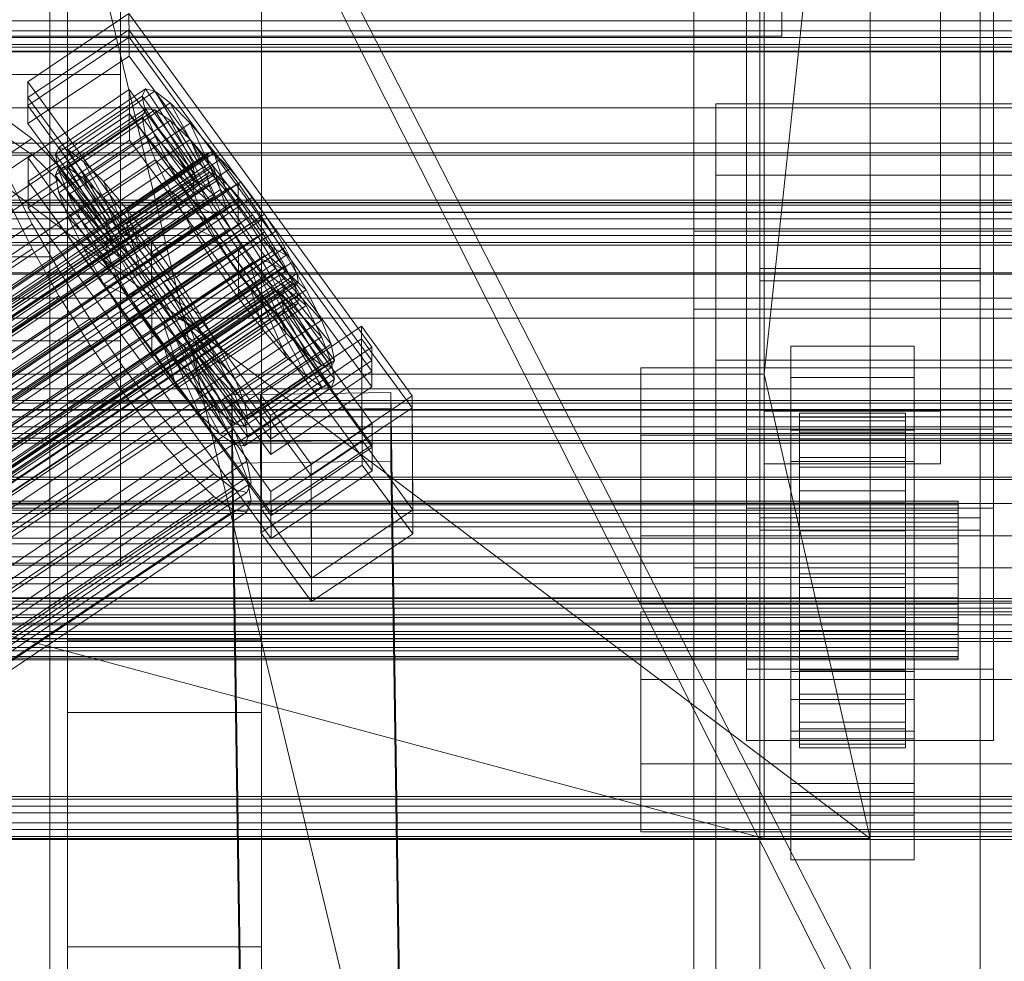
# Model space of a CAD drawing. Header units: millimetres. Extents: x -4738 to 65662, y -68080 to 6847.
# Tile 250 of 256: x 334 to 445, y -34485 to -34378. Entities that reach past the tile are written whole.
import ezdxf

# ---------------------------------------------------------------- set-up
doc = ezdxf.new("R2010")
doc.units = ezdxf.units.MM
for name, color, linetype, lineweight in [('COTAS_O', 1, 'Continuous', 0), ('COTAS_P', 1, 'Continuous', 0), ('frontal_briquetadora', 7, 'Continuous', 0), ('frontal_C01', 7, 'Continuous', 0), ('frontal_C02', 7, 'Continuous', 0), ('frontal_C03', 7, 'Continuous', 0), ('frontal_mezcladora', 7, 'Continuous', 0), ('frontal_secador', 7, 'Continuous', 0), ('frontal_tolva', 7, 'Continuous', 0), ('frontal_tolva-C01', 7, 'Continuous', 0)]:
    doc.layers.add(name, color=color, linetype=linetype, lineweight=lineweight)
doc.dimstyles.new('R19_100', dxfattribs={"dimtxt": 250, "dimasz": 150, "dimexe": 150, "dimexo": 80, "dimgap": 100, "dimtad": 1, "dimtih": 1, "dimtoh": 1, "dimdsep": 46, "dimcen": 0.09, "dimadec": 0, "dimazin": 0, "dimtfac": 1, "dimtdec": 4, "dimtofl": 0, "dimtmove": 0, "dimatfit": 3, "dimfxl": 1, "dimtolj": 1, "dimtzin": 0, "dimarcsym": 0})

# ---------------------------------------------------------------- blocks, each defined once
blk = doc.blocks.new('DIM_R31_48')
at = {"layer": 'COTAS_O'}
for p, q in [((-1725, -33700), (-1575, -33655)), ((1725, -33700), (1575, -33655)), ((-1725, -34400), (-1725, -33700)), ((-1725, -33700), (1725, -33700)), ((-1725, -33700), (-1575, -33745)), ((1725, -33700), (1575, -33745)), ((1725, -34400), (1725, -33700))]:
    blk.add_line(p, q, dxfattribs=at)
blk.add_text('3450 O', height=250, dxfattribs=at).set_placement((0, -33600))
blk = doc.blocks.new('DIM_R31_49')
at = {"layer": 'COTAS_P'}
for p, q in [((-150, -32300), (550, -32300)), ((550, -32300), (505, -32450)), ((550, -34900), (550, -32300)), ((550, -32300), (595, -32450)), ((550, -34900), (505, -34750)), ((550, -34900), (595, -34750)), ((-150, -34900), (550, -34900))]:
    blk.add_line(p, q, dxfattribs=at)
blk.add_text('2600 P', height=250, rotation=90, dxfattribs=at).set_placement((450, -33600))
blk = doc.blocks.new('DIM_R31_52')
at = {"layer": 'COTAS_O'}
for p, q in [((-650, -34200), (-500, -34155)), ((650, -34200), (500, -34155)), ((-650, -34900), (-650, -34200)), ((-650, -34200), (650, -34200)), ((-650, -34200), (-500, -34245)), ((650, -34200), (500, -34245)), ((650, -34900), (650, -34200))]:
    blk.add_line(p, q, dxfattribs=at)
blk.add_text('1300 O', height=250, dxfattribs=at).set_placement((0, -34100))
blk = doc.blocks.new('DIM_R31_57')
at = {"layer": 'COTAS_P'}
for p, q in [((-305, -34680), (395, -34680)), ((395, -34680), (350, -34830)), ((395, -36000), (395, -34680)), ((395, -34680), (440, -34830)), ((395, -36000), (350, -35850)), ((395, -36000), (440, -35850)), ((-305, -36000), (395, -36000))]:
    blk.add_line(p, q, dxfattribs=at)
blk.add_text('1320 P', height=250, rotation=90, dxfattribs=at).set_placement((295, -35340))

msp = doc.modelspace()

# ---------------------------------------------------------------- linework, layer by layer
at = {"layer": 'frontal_briquetadora'}
for p, q in [((210, -33820), (416.55, -34680)), ((430, -34680), (430, -33820)), ((210, -34060), (430, -34490)), ((210, -34060), (430, -34496)), ((430, -34060), (430, -34490)), ((430, -34060), (430, -34496)), ((430, -34680), (430, -34260)), ((430, -34496), (430, -34260)), ((430, -34471), (210, -34305)), ((430, -34305), (418, -34418.333)), ((430, -34471), (430, -34305)), ((430, -34680), (430, -34305)), ((430, -34305), (430, -34496)), ((430, -34365.89), (430, -34381.1)), ((430, -34381.1), (430, -34394.762)), ((430, -34394.762), (430, -34406.677)), ((210, -34407), (452, -34407)), ((430, -34406.677), (430, -34416.673)), ((430, -34416.673), (430, -34424.603)), ((222, -34418.333), (418, -34418.333)), ((418, -34471), (222, -34418.333)), ((418, -34418.333), (418, -34471)), ((430, -34471), (418, -34418.333)), ((430, -34424.603), (430, -34430.351)), ((430, -34430.351), (430, -34433.833)), ((430, -34433.833), (430, -34435)), ((210, -34471), (430, -34471)), ((430, -34471), (222, -34471)), ((418, -34471), (222, -34471)), ((418, -34471), (430, -34471)), ((430, -34471), (430, -34680)), ((430, -34471), (430, -34496))]:
    msp.add_line(p, q, dxfattribs=at)
at = {"layer": 'frontal_C01'}
for p, q in [((417.5, -34657.873), (417.5, -34055.074)), ((442.5, -34055.074), (442.5, -34657.873)), ((417.5, -34684.054), (417.5, -34081.254)), ((442.5, -34684.054), (442.5, -34081.254)), ((410, -34410.962), (410, -34087.423)), ((410, -34646.889), (410, -34323.351)), ((416, -34451.787), (416, -34360.426)), ((444, -34360.426), (444, -34451.787)), ((416, -34368.515), (416, -34459.876)), ((444, -34459.876), (444, -34368.515)), ((410, -34695.038), (410, -34371.499)), ((410, -34372.443), (410, -34410.962)), ((410, -34695.982), (410, -34372.443)), ((334.501, -34385.173), (345.969, -34377.436)), ((345.969, -34377.436), (345.981, -34380.133)), ((345.969, -34377.436), (373.501, -34415.291)), ((345.981, -34380.133), (334.513, -34387.869)), ((373.513, -34417.987), (345.981, -34380.133)), ((-450, -34381.706), (450, -34381.706)), ((334.513, -34387.869), (334.501, -34385.173)), ((362.033, -34423.027), (334.501, -34385.173)), ((334.539, -34393.8), (346.008, -34386.064)), ((338.005, -34392.621), (347.835, -34385.99)), ((339.088, -34392.883), (348.918, -34386.252)), ((346.008, -34386.064), (346.02, -34388.76)), ((346.008, -34386.064), (373.539, -34423.918)), ((347.835, -34385.99), (347.47, -34386.805)), ((348.918, -34386.252), (347.835, -34385.99)), ((347.835, -34385.99), (353.378, -34394.306)), ((350.645, -34387.572), (348.918, -34386.252)), ((348.918, -34386.252), (353.892, -34394.429)), ((337.64, -34393.437), (347.47, -34386.805)), ((347.47, -34386.805), (353.205, -34394.692)), ((347.47, -34386.805), (347.847, -34388.642)), ((334.513, -34387.869), (362.045, -34425.723)), ((340.816, -34394.203), (350.645, -34387.572)), ((352.899, -34389.861), (350.645, -34387.572)), ((350.645, -34387.572), (354.71, -34395.055)), ((412.5, -34395.747), (412.5, -34387.659)), ((412.5, -34387.659), (447.5, -34387.659)), ((412.5, -34666.919), (412.5, -34387.659)), ((346.02, -34388.76), (334.551, -34396.497)), ((338.017, -34395.273), (347.847, -34388.642)), ((373.551, -34426.615), (346.02, -34388.76)), ((347.847, -34388.642), (353.384, -34395.562)), ((347.847, -34388.642), (348.941, -34391.374)), ((334.938, -34391.624), (332.629, -34389.859)), ((343.069, -34396.492), (352.899, -34389.861)), ((355.525, -34392.963), (352.899, -34389.861)), ((352.899, -34389.861), (355.777, -34396.139)), ((150.629, -34515.959), (334.938, -34391.624)), ((337.95, -34394.685), (334.938, -34391.624)), ((339.111, -34398.005), (348.941, -34391.374)), ((348.941, -34391.374), (353.902, -34396.856)), ((348.941, -34391.374), (350.678, -34394.816)), ((337.64, -34393.437), (338.005, -34392.621)), ((343.549, -34400.937), (338.005, -34392.621)), ((338.005, -34392.621), (339.088, -34392.883)), ((344.062, -34401.061), (339.088, -34392.883)), ((339.088, -34392.883), (340.816, -34394.203)), ((345.695, -34399.594), (355.525, -34392.963)), ((358.345, -34396.667), (355.525, -34392.963)), ((355.525, -34392.963), (357.021, -34397.609)), ((141.045, -34537.815), (354.844, -34393.587)), ((141.218, -34537.429), (355.017, -34393.2)), ((141.731, -34537.552), (355.53, -34393.324)), ((142.549, -34538.178), (356.348, -34393.95)), ((334.551, -34396.497), (334.539, -34393.8)), ((362.071, -34431.655), (334.539, -34393.8)), ((343.376, -34401.323), (337.64, -34393.437)), ((338.017, -34395.273), (337.64, -34393.437)), ((355.017, -34393.2), (354.844, -34393.587)), ((354.844, -34393.587), (355.022, -34394.456)), ((355.53, -34393.324), (355.017, -34393.2)), ((356.348, -34393.95), (355.53, -34393.324)), ((357.415, -34395.034), (356.348, -34393.95)), ((141.224, -34538.685), (355.022, -34394.456)), ((143.617, -34539.262), (357.415, -34395.034)), ((153.641, -34519.019), (337.95, -34394.685)), ((341.461, -34398.832), (337.95, -34394.685)), ((344.88, -34401.686), (340.816, -34394.203)), ((340.816, -34394.203), (343.069, -34396.492)), ((340.848, -34401.448), (350.678, -34394.816)), ((353.205, -34394.692), (343.376, -34401.323)), ((353.378, -34394.306), (343.549, -34400.937)), ((353.892, -34394.429), (344.062, -34401.061)), ((354.71, -34395.055), (344.88, -34401.686)), ((350.678, -34394.816), (354.725, -34398.486)), ((350.678, -34394.816), (352.938, -34398.734)), ((353.205, -34394.692), (353.378, -34394.306)), ((353.384, -34395.562), (353.205, -34394.692)), ((353.378, -34394.306), (353.892, -34394.429)), ((353.892, -34394.429), (354.71, -34395.055)), ((354.71, -34395.055), (355.777, -34396.139)), ((355.022, -34394.456), (355.541, -34395.751)), ((358.659, -34396.503), (357.415, -34395.034)), ((141.742, -34539.979), (355.541, -34395.751)), ((343.554, -34402.193), (338.017, -34395.273)), ((339.111, -34398.005), (338.017, -34395.273)), ((353.384, -34395.562), (343.554, -34402.193)), ((355.777, -34396.139), (345.947, -34402.77)), ((353.902, -34396.856), (353.384, -34395.562)), ((355.541, -34395.751), (356.363, -34397.381)), ((355.777, -34396.139), (357.021, -34397.609)), ((447.5, -34395.747), (412.5, -34395.747)), ((412.5, -34675.008), (412.5, -34395.747)), ((142.565, -34541.61), (356.363, -34397.381)), ((144.861, -34540.732), (358.659, -34396.503)), ((332.659, -34396.708), (334.981, -34401.309)), ((334.551, -34396.497), (362.083, -34434.351)), ((345.947, -34402.77), (343.069, -34396.492)), ((343.069, -34396.492), (345.695, -34399.594)), ((353.902, -34396.856), (344.073, -34403.487)), ((358.345, -34396.667), (348.515, -34403.298)), ((354.725, -34398.486), (353.902, -34396.856)), ((356.363, -34397.381), (357.434, -34399.237)), ((358.357, -34399.363), (358.345, -34396.667)), ((361.166, -34400.719), (358.345, -34396.667)), ((359.995, -34398.258), (358.659, -34396.503)), ((359.995, -34398.258), (146.196, -34542.486)), ((344.073, -34403.487), (339.111, -34398.005)), ((340.848, -34401.448), (339.111, -34398.005)), ((354.725, -34398.486), (344.895, -34405.118)), ((357.021, -34397.609), (347.191, -34404.24)), ((355.796, -34400.342), (354.725, -34398.486)), ((357.021, -34397.609), (358.357, -34399.363)), ((361.332, -34400.177), (359.995, -34398.258)), ((143.635, -34543.465), (357.434, -34399.237)), ((157.152, -34523.166), (341.461, -34398.832)), ((345.231, -34403.783), (341.461, -34398.832)), ((343.108, -34405.365), (352.938, -34398.734)), ((347.191, -34404.24), (345.695, -34399.594)), ((345.695, -34399.594), (348.515, -34403.298)), ((348.527, -34405.994), (358.357, -34399.363)), ((352.938, -34398.734), (355.796, -34400.342)), ((352.938, -34398.734), (355.569, -34402.859)), ((357.434, -34399.237), (358.68, -34401.191)), ((358.357, -34399.363), (359.693, -34401.283)), ((147.533, -34544.406), (361.332, -34400.177)), ((355.796, -34400.342), (345.966, -34406.973)), ((351.336, -34407.351), (361.166, -34400.719)), ((357.042, -34402.296), (355.796, -34400.342)), ((361.166, -34400.719), (359.693, -34401.283)), ((363.797, -34404.845), (361.166, -34400.719)), ((362.578, -34402.132), (361.332, -34400.177)), ((144.881, -34545.419), (358.68, -34401.191)), ((150.672, -34525.644), (334.981, -34401.309)), ((334.981, -34401.309), (338.003, -34406.546)), ((344.895, -34405.118), (340.848, -34401.448)), ((343.108, -34405.365), (340.848, -34401.448)), ((343.549, -34400.937), (343.376, -34401.323)), ((343.376, -34401.323), (343.554, -34402.193)), ((344.062, -34401.061), (343.549, -34400.937)), ((344.88, -34401.686), (344.062, -34401.061)), ((345.947, -34402.77), (344.88, -34401.686)), ((359.693, -34401.283), (349.863, -34407.914)), ((358.68, -34401.191), (360.017, -34403.111)), ((359.693, -34401.283), (360.939, -34403.237)), ((148.779, -34546.36), (362.578, -34402.132)), ((343.554, -34402.193), (344.073, -34403.487)), ((345.739, -34409.491), (355.569, -34402.859)), ((347.191, -34404.24), (345.947, -34402.77)), ((357.042, -34402.296), (347.212, -34408.927)), ((355.569, -34402.859), (357.042, -34402.296)), ((355.569, -34402.859), (358.39, -34406.912)), ((358.378, -34404.216), (357.042, -34402.296)), ((363.648, -34403.987), (362.578, -34402.132)), ((146.218, -34547.339), (360.017, -34403.111)), ((149.85, -34548.216), (363.648, -34403.987)), ((345.231, -34403.783), (160.922, -34528.118)), ((344.073, -34403.487), (344.895, -34405.118)), ((349.002, -34409.201), (345.231, -34403.783)), ((348.515, -34403.298), (348.527, -34405.994)), ((348.515, -34403.298), (351.336, -34407.351)), ((360.939, -34403.237), (351.109, -34409.868)), ((360.017, -34403.111), (361.352, -34404.865)), ((363.797, -34404.845), (360.939, -34403.237)), ((360.939, -34403.237), (362.01, -34405.092)), ((364.471, -34405.618), (363.648, -34403.987)), ((147.554, -34549.093), (361.352, -34404.865)), ((344.895, -34405.118), (345.966, -34406.973)), ((348.527, -34405.994), (347.191, -34404.24)), ((358.378, -34404.216), (348.548, -34410.847)), ((362.01, -34405.092), (352.18, -34411.724)), ((353.967, -34411.476), (363.797, -34404.845)), ((358.39, -34406.912), (358.378, -34404.216)), ((359.714, -34405.97), (358.378, -34404.216)), ((361.352, -34404.865), (362.596, -34406.335)), ((366.057, -34408.762), (362.01, -34405.092)), ((362.01, -34405.092), (362.833, -34406.723)), ((366.057, -34408.762), (363.797, -34404.845)), ((148.798, -34550.563), (362.596, -34406.335)), ((150.672, -34549.846), (364.471, -34405.618)), ((345.966, -34406.973), (343.108, -34405.365)), ((345.739, -34409.491), (343.108, -34405.365)), ((349.863, -34407.914), (348.527, -34405.994)), ((359.714, -34405.97), (349.884, -34412.602)), ((361.21, -34410.616), (359.714, -34405.97)), ((360.958, -34407.44), (359.714, -34405.97)), ((362.596, -34406.335), (363.664, -34407.419)), ((364.989, -34406.912), (364.471, -34405.618)), ((149.865, -34551.647), (363.664, -34407.419)), ((151.191, -34551.14), (364.989, -34406.912)), ((153.694, -34530.881), (338.003, -34406.546)), ((338.003, -34406.546), (341.52, -34412.061)), ((345.966, -34406.973), (347.212, -34408.927)), ((348.56, -34413.543), (358.39, -34406.912)), ((349.863, -34407.914), (351.336, -34407.351)), ((360.958, -34407.44), (351.128, -34414.071)), ((351.336, -34407.351), (353.967, -34411.476)), ((362.833, -34406.723), (353.003, -34413.354)), ((358.39, -34406.912), (361.21, -34410.616)), ((363.836, -34413.718), (360.958, -34407.44)), ((362.025, -34408.524), (360.958, -34407.44)), ((367.794, -34412.205), (362.833, -34406.723)), ((362.833, -34406.723), (363.351, -34408.017)), ((363.664, -34407.419), (364.482, -34408.044)), ((365.168, -34407.782), (364.989, -34406.912)), ((150.683, -34552.273), (364.482, -34408.044)), ((151.196, -34552.396), (364.995, -34408.168)), ((151.369, -34552.01), (365.168, -34407.782)), ((351.109, -34409.868), (349.863, -34407.914)), ((362.025, -34408.524), (352.196, -34415.155)), ((363.351, -34408.017), (353.521, -34414.648)), ((366.09, -34416.007), (362.025, -34408.524)), ((362.843, -34409.149), (362.025, -34408.524)), ((368.888, -34414.937), (363.351, -34408.017)), ((363.351, -34408.017), (363.53, -34408.887)), ((364.482, -34408.044), (364.995, -34408.168)), ((364.995, -34408.168), (365.168, -34407.782)), ((164.693, -34533.535), (349.002, -34409.201)), ((347.212, -34408.927), (345.739, -34409.491)), ((348.56, -34413.543), (345.739, -34409.491)), ((347.212, -34408.927), (348.548, -34410.847)), ((352.519, -34414.716), (349.002, -34409.201)), ((362.843, -34409.149), (353.014, -34415.781)), ((363.357, -34409.273), (353.527, -34415.905)), ((363.53, -34408.887), (353.7, -34415.518)), ((356.228, -34415.394), (366.057, -34408.762)), ((367.817, -34417.327), (362.843, -34409.149)), ((363.357, -34409.273), (362.843, -34409.149)), ((363.53, -34408.887), (363.357, -34409.273)), ((368.9, -34417.589), (363.357, -34409.273)), ((369.265, -34416.773), (363.53, -34408.887)), ((367.794, -34412.205), (366.057, -34408.762)), ((348.548, -34410.847), (348.56, -34413.543)), ((348.548, -34410.847), (349.884, -34412.602)), ((352.18, -34411.724), (351.109, -34409.868)), ((351.109, -34409.868), (353.967, -34411.476)), ((351.38, -34417.247), (361.21, -34410.616)), ((361.21, -34410.616), (363.836, -34413.718)), ((353.003, -34413.354), (352.18, -34411.724)), ((352.18, -34411.724), (356.228, -34415.394)), ((353.967, -34411.476), (356.228, -34415.394)), ((410, -34410.962), (450, -34410.962)), ((410, -34734.501), (410, -34410.962)), ((157.211, -34536.396), (341.52, -34412.061)), ((341.52, -34412.061), (345.291, -34417.479)), ((349.884, -34412.602), (351.38, -34417.247)), ((349.884, -34412.602), (351.128, -34414.071)), ((357.964, -34418.836), (367.794, -34412.205)), ((360.882, -34420.641), (372.35, -34412.905)), ((368.888, -34414.937), (367.794, -34412.205)), ((372.35, -34412.905), (372.408, -34425.846)), ((372.35, -34412.905), (378.086, -34420.791)), ((351.38, -34417.247), (348.56, -34413.543)), ((351.128, -34414.071), (354.006, -34420.349)), ((351.128, -34414.071), (352.196, -34415.155)), ((353.521, -34414.648), (353.003, -34413.354)), ((353.003, -34413.354), (357.964, -34418.836)), ((354.006, -34420.349), (363.836, -34413.718)), ((363.836, -34413.718), (366.09, -34416.007)), ((168.21, -34539.051), (352.519, -34414.716)), ((352.196, -34415.155), (356.26, -34422.638)), ((352.196, -34415.155), (353.014, -34415.781)), ((355.541, -34419.953), (352.519, -34414.716)), ((353.7, -34415.518), (353.521, -34414.648)), ((353.521, -34414.648), (359.058, -34421.568)), ((359.058, -34421.568), (368.888, -34414.937)), ((373.501, -34415.291), (362.033, -34423.027)), ((369.265, -34416.773), (368.888, -34414.937)), ((373.513, -34417.987), (373.501, -34415.291)), ((353.014, -34415.781), (357.987, -34423.959)), ((353.014, -34415.781), (353.527, -34415.905)), ((353.527, -34415.905), (353.7, -34415.518)), ((353.527, -34415.905), (359.07, -34424.22)), ((353.7, -34415.518), (359.436, -34423.405)), ((356.228, -34415.394), (357.964, -34418.836)), ((356.26, -34422.638), (366.09, -34416.007)), ((366.09, -34416.007), (367.817, -34417.327)), ((160.982, -34541.814), (345.291, -34417.479)), ((345.291, -34417.479), (349.061, -34422.43)), ((354.006, -34420.349), (351.38, -34417.247)), ((357.987, -34423.959), (367.817, -34417.327)), ((359.436, -34423.405), (369.265, -34416.773)), ((367.817, -34417.327), (368.9, -34417.589)), ((368.9, -34417.589), (369.265, -34416.773)), ((359.07, -34424.22), (368.9, -34417.589)), ((362.045, -34425.723), (373.513, -34417.987)), ((357.964, -34418.836), (359.058, -34421.568)), ((171.232, -34544.288), (355.541, -34419.953)), ((356.26, -34422.638), (354.006, -34420.349)), ((357.863, -34424.555), (355.541, -34419.953)), ((357.646, -34420.67), (375.644, -34420.425)), ((357.646, -34426.063), (357.646, -34420.67)), ((360.514, -34615.781), (357.646, -34420.67)), ((360.939, -34433.583), (360.882, -34420.641)), ((366.618, -34428.527), (360.882, -34420.641)), ((378.086, -34420.791), (366.618, -34428.527)), ((375.644, -34420.425), (375.644, -34425.817)), ((375.644, -34420.425), (378.512, -34615.535)), ((378.143, -34433.733), (378.086, -34420.791)), ((359.058, -34421.568), (359.436, -34423.405)), ((164.752, -34546.765), (349.061, -34422.43)), ((349.061, -34422.43), (352.572, -34426.577)), ((357.987, -34423.959), (356.26, -34422.638)), ((362.033, -34423.027), (362.045, -34425.723)), ((359.07, -34424.22), (357.987, -34423.959)), ((359.436, -34423.405), (359.07, -34424.22)), ((373.539, -34423.918), (362.071, -34431.655)), ((373.551, -34426.615), (373.539, -34423.918)), ((173.554, -34548.889), (357.863, -34424.555)), ((359.326, -34428.207), (357.863, -34424.555)), ((375.644, -34425.817), (357.646, -34426.063)), ((360.514, -34621.173), (357.646, -34426.063)), ((372.408, -34425.846), (360.939, -34433.583)), ((378.143, -34433.733), (372.408, -34425.846)), ((378.512, -34620.928), (375.644, -34425.817)), ((168.263, -34550.912), (352.572, -34426.577)), ((352.572, -34426.577), (355.584, -34429.638)), ((362.083, -34434.351), (373.551, -34426.615)), ((175.016, -34552.542), (359.326, -34428.207)), ((359.83, -34430.662), (359.326, -34428.207)), ((366.618, -34428.527), (366.675, -34441.469)), ((171.275, -34553.972), (355.584, -34429.638)), ((355.584, -34429.638), (357.893, -34431.403)), ((175.521, -34554.997), (359.83, -34430.662)), ((359.341, -34431.752), (359.83, -34430.662)), ((173.584, -34555.737), (357.893, -34431.403)), ((175.032, -34556.087), (359.341, -34431.752)), ((357.893, -34431.403), (359.341, -34431.752)), ((362.071, -34431.655), (362.083, -34434.351)), ((360.939, -34433.583), (366.675, -34441.469)), ((366.675, -34441.469), (378.143, -34433.733)), ((404, -34462.533), (404, -34445.278)), ((404, -34445.278), (456, -34445.278)), ((404, -34452.982), (404, -34445.278)), ((444, -34451.787), (416, -34451.787)), ((416, -34451.787), (416, -34459.876)), ((444, -34459.876), (444, -34451.787)), ((456, -34452.982), (404, -34452.982)), ((404, -34452.982), (404, -34470.237)), ((416, -34459.876), (444, -34459.876)), ((456, -34462.533), (404, -34462.533)), ((404, -34462.533), (404, -34470.237)), ((404, -34470.237), (456, -34470.237))]:
    msp.add_line(p, q, dxfattribs=at)
at = {"layer": 'frontal_C02'}
for p, q in [((410, -34402.112), (410, -34044.45)), ((410, -34440.294), (410, -34082.632)), ((410, -34578.704), (410, -34221.042)), ((417.5, -34406.362), (417.5, -34230.064)), ((442.5, -34230.064), (442.5, -34406.362)), ((417.5, -34436.044), (417.5, -34259.747)), ((442.5, -34436.044), (442.5, -34259.747)), ((410, -34626.431), (410, -34268.769)), ((418, -34422.539), (418, -34278.508)), ((438, -34278.508), (438, -34422.539)), ((418, -34284.469), (418, -34428.5)), ((438, -34428.5), (438, -34284.469)), ((416, -34424.583), (416, -34332.424)), ((444, -34332.424), (444, -34424.583)), ((416, -34341.366), (416, -34433.524)), ((444, -34433.524), (444, -34341.366)), ((334.501, -34386.941), (345.969, -34379.272)), ((345.969, -34379.272), (345.981, -34382.252)), ((345.969, -34379.272), (373.501, -34416.794)), ((345.981, -34382.252), (334.513, -34389.921)), ((373.513, -34419.775), (345.981, -34382.252)), ((334.513, -34389.921), (334.501, -34386.941)), ((362.033, -34424.463), (334.501, -34386.941)), ((338.005, -34394.819), (347.835, -34388.246)), ((339.088, -34394.937), (348.918, -34388.364)), ((347.835, -34388.246), (347.47, -34389.205)), ((348.918, -34388.364), (347.835, -34388.246)), ((347.835, -34388.246), (353.378, -34396.568)), ((350.645, -34389.551), (348.918, -34388.364)), ((348.918, -34388.364), (353.892, -34396.624)), ((334.539, -34396.478), (346.008, -34388.809)), ((337.64, -34395.779), (347.47, -34389.205)), ((340.816, -34396.125), (350.645, -34389.551)), ((346.008, -34388.809), (346.02, -34391.79)), ((346.008, -34388.809), (373.539, -34426.332)), ((347.47, -34389.205), (353.205, -34397.023)), ((347.47, -34389.205), (347.847, -34391.177)), ((352.899, -34391.727), (350.645, -34389.551)), ((350.645, -34389.551), (354.71, -34397.186)), ((334.513, -34389.921), (362.045, -34427.444)), ((334.938, -34393.43), (332.629, -34391.842)), ((346.02, -34391.79), (334.551, -34399.459)), ((338.017, -34397.751), (347.847, -34391.177)), ((343.069, -34398.301), (352.899, -34391.727)), ((373.551, -34429.312), (346.02, -34391.79)), ((347.847, -34391.177), (353.384, -34397.957)), ((347.847, -34391.177), (348.941, -34394.027)), ((355.525, -34394.744), (352.899, -34391.727)), ((352.899, -34391.727), (355.777, -34398.217)), ((150.629, -34516.684), (334.938, -34393.43)), ((337.95, -34396.339), (334.938, -34393.43)), ((339.111, -34400.6), (348.941, -34394.027)), ((348.941, -34394.027), (353.902, -34399.306)), ((348.941, -34394.027), (350.678, -34397.56)), ((337.64, -34395.779), (338.005, -34394.819)), ((343.549, -34403.142), (338.005, -34394.819)), ((338.005, -34394.819), (339.088, -34394.937)), ((344.062, -34403.197), (339.088, -34394.937)), ((339.088, -34394.937), (340.816, -34396.125)), ((345.695, -34401.317), (355.525, -34394.744)), ((358.345, -34398.395), (355.525, -34394.744)), ((355.525, -34394.744), (357.021, -34399.646)), ((141.045, -34538.902), (354.844, -34395.927)), ((141.218, -34538.448), (355.017, -34395.472)), ((141.731, -34538.504), (355.53, -34395.528)), ((142.549, -34539.066), (356.348, -34396.091)), ((153.641, -34519.593), (337.95, -34396.339)), ((343.376, -34403.596), (337.64, -34395.779)), ((338.017, -34397.751), (337.64, -34395.779)), ((341.461, -34400.371), (337.95, -34396.339)), ((344.88, -34403.76), (340.816, -34396.125)), ((340.816, -34396.125), (343.069, -34398.301)), ((355.017, -34395.472), (354.844, -34395.927)), ((354.844, -34395.927), (355.022, -34396.861)), ((355.53, -34395.528), (355.017, -34395.472)), ((356.348, -34396.091), (355.53, -34395.528)), ((357.415, -34397.122), (356.348, -34396.091)), ((141.224, -34539.836), (355.022, -34396.861)), ((143.617, -34540.097), (357.415, -34397.122)), ((334.551, -34399.459), (334.539, -34396.478)), ((362.071, -34434.001), (334.539, -34396.478)), ((353.205, -34397.023), (343.376, -34403.596)), ((353.378, -34396.568), (343.549, -34403.142)), ((353.892, -34396.624), (344.062, -34403.197)), ((354.71, -34397.186), (344.88, -34403.76)), ((353.205, -34397.023), (353.378, -34396.568)), ((353.384, -34397.957), (353.205, -34397.023)), ((353.378, -34396.568), (353.892, -34396.624)), ((353.892, -34396.624), (354.71, -34397.186)), ((354.71, -34397.186), (355.777, -34398.217)), ((355.022, -34396.861), (355.541, -34398.211)), ((358.659, -34398.55), (357.415, -34397.122)), ((141.742, -34541.186), (355.541, -34398.211)), ((144.861, -34541.526), (358.659, -34398.55)), ((343.554, -34404.53), (338.017, -34397.751)), ((339.111, -34400.6), (338.017, -34397.751)), ((340.848, -34404.133), (350.678, -34397.56)), ((345.947, -34404.791), (343.069, -34398.301)), ((343.069, -34398.301), (345.695, -34401.317)), ((353.384, -34397.957), (343.554, -34404.53)), ((355.777, -34398.217), (345.947, -34404.791)), ((358.345, -34398.395), (348.515, -34404.969)), ((350.678, -34397.56), (354.725, -34400.98)), ((350.678, -34397.56), (352.938, -34401.536)), ((353.902, -34399.306), (353.384, -34397.957)), ((355.541, -34398.211), (356.363, -34399.884)), ((355.777, -34398.217), (357.021, -34399.646)), ((358.357, -34401.376), (358.345, -34398.395)), ((361.166, -34402.432), (358.345, -34398.395)), ((359.995, -34400.28), (358.659, -34398.55)), ((332.659, -34399.413), (334.981, -34404.136)), ((334.551, -34399.459), (362.083, -34436.981)), ((353.902, -34399.306), (344.073, -34405.88)), ((357.021, -34399.646), (347.191, -34406.22)), ((354.725, -34400.98), (353.902, -34399.306)), ((357.021, -34399.646), (358.357, -34401.376)), ((142.565, -34542.86), (356.363, -34399.884)), ((359.995, -34400.28), (146.196, -34543.255)), ((157.152, -34523.626), (341.461, -34400.371)), ((344.073, -34405.88), (339.111, -34400.6)), ((340.848, -34404.133), (339.111, -34400.6)), ((345.231, -34405.252), (341.461, -34400.371)), ((356.363, -34399.884), (357.434, -34401.768)), ((361.332, -34402.192), (359.995, -34400.28)), ((143.635, -34544.743), (357.434, -34401.768)), ((343.108, -34408.11), (352.938, -34401.536)), ((354.725, -34400.98), (344.895, -34407.554)), ((347.191, -34406.22), (345.695, -34401.317)), ((345.695, -34401.317), (348.515, -34404.969)), ((348.527, -34407.949), (358.357, -34401.376)), ((352.938, -34401.536), (355.796, -34402.863)), ((352.938, -34401.536), (355.569, -34405.684)), ((355.796, -34402.863), (354.725, -34400.98)), ((357.434, -34401.768), (358.68, -34403.733)), ((358.357, -34401.376), (359.693, -34403.288)), ((147.533, -34545.168), (361.332, -34402.192)), ((355.796, -34402.863), (345.966, -34409.437)), ((351.336, -34409.006), (361.166, -34402.432)), ((357.042, -34404.828), (355.796, -34402.863)), ((361.166, -34402.432), (359.693, -34403.288)), ((363.797, -34406.58), (361.166, -34402.432)), ((362.578, -34404.157), (361.332, -34402.192)), ((450, -34402.112), (410, -34402.112)), ((410, -34402.112), (410, -34440.294)), ((410, -34759.774), (410, -34402.112)), ((144.881, -34546.708), (358.68, -34403.733)), ((148.779, -34547.132), (362.578, -34404.157)), ((150.672, -34527.39), (334.981, -34404.136)), ((334.981, -34404.136), (338.003, -34409.451)), ((344.895, -34407.554), (340.848, -34404.133)), ((343.108, -34408.11), (340.848, -34404.133)), ((343.549, -34403.142), (343.376, -34403.596)), ((343.376, -34403.596), (343.554, -34404.53)), ((344.062, -34403.197), (343.549, -34403.142)), ((344.88, -34403.76), (344.062, -34403.197)), ((345.947, -34404.791), (344.88, -34403.76)), ((359.693, -34403.288), (349.863, -34409.861)), ((358.68, -34403.733), (360.017, -34405.645)), ((359.693, -34403.288), (360.939, -34405.253)), ((363.648, -34406.04), (362.578, -34404.157)), ((345.231, -34405.252), (160.922, -34528.507)), ((343.554, -34404.53), (344.073, -34405.88)), ((349.002, -34410.649), (345.231, -34405.252)), ((347.191, -34406.22), (345.947, -34404.791)), ((357.042, -34404.828), (347.212, -34411.402)), ((348.515, -34404.969), (348.527, -34407.949)), ((348.515, -34404.969), (351.336, -34409.006)), ((360.939, -34405.253), (351.109, -34411.826)), ((355.569, -34405.684), (357.042, -34404.828)), ((358.378, -34406.74), (357.042, -34404.828)), ((363.797, -34406.58), (360.939, -34405.253)), ((360.939, -34405.253), (362.01, -34407.136)), ((146.218, -34548.62), (360.017, -34405.645)), ((149.85, -34549.016), (363.648, -34406.04)), ((344.073, -34405.88), (344.895, -34407.554)), ((345.739, -34412.257), (355.569, -34405.684)), ((348.527, -34407.949), (347.191, -34406.22)), ((355.569, -34405.684), (358.39, -34409.721)), ((360.017, -34405.645), (361.352, -34407.374)), ((364.471, -34407.714), (363.648, -34406.04)), ((417.5, -34436.044), (417.5, -34406.362)), ((417.5, -34406.362), (442.5, -34406.362)), ((442.5, -34406.362), (442.5, -34436.044)), ((147.554, -34550.35), (361.352, -34407.374)), ((358.378, -34406.74), (348.548, -34413.314)), ((362.01, -34407.136), (352.18, -34413.71)), ((353.967, -34413.154), (363.797, -34406.58)), ((358.39, -34409.721), (358.378, -34406.74)), ((359.714, -34408.47), (358.378, -34406.74)), ((361.352, -34407.374), (362.596, -34408.803)), ((366.057, -34410.556), (362.01, -34407.136)), ((362.01, -34407.136), (362.833, -34408.81)), ((366.057, -34410.556), (363.797, -34406.58)), ((150.672, -34550.689), (364.471, -34407.714)), ((345.966, -34409.437), (343.108, -34408.11)), ((345.739, -34412.257), (343.108, -34408.11)), ((344.895, -34407.554), (345.966, -34409.437)), ((349.863, -34409.861), (348.527, -34407.949)), ((359.714, -34408.47), (349.884, -34415.044)), ((361.21, -34413.372), (359.714, -34408.47)), ((360.958, -34409.899), (359.714, -34408.47)), ((364.989, -34409.064), (364.471, -34407.714)), ((442.5, -34407.76), (417.5, -34407.76)), ((417.5, -34407.76), (417.5, -34434.646)), ((417.5, -34946.786), (417.5, -34407.76)), ((442.5, -34434.646), (442.5, -34407.76)), ((442.5, -34407.76), (442.5, -34946.786)), ((148.798, -34551.779), (362.596, -34408.803)), ((151.191, -34552.039), (364.989, -34409.064)), ((153.694, -34532.706), (338.003, -34409.451)), ((338.003, -34409.451), (341.52, -34414.996)), ((345.966, -34409.437), (347.212, -34411.402)), ((348.56, -34416.295), (358.39, -34409.721)), ((349.863, -34409.861), (351.336, -34409.006)), ((351.336, -34409.006), (353.967, -34413.154)), ((362.833, -34408.81), (353.003, -34415.383)), ((358.39, -34409.721), (361.21, -34413.372)), ((362.596, -34408.803), (363.664, -34409.834)), ((367.794, -34414.089), (362.833, -34408.81)), ((362.833, -34408.81), (363.351, -34410.159)), ((365.168, -34409.998), (364.989, -34409.064)), ((149.865, -34552.809), (363.664, -34409.834)), ((150.683, -34553.372), (364.482, -34410.397)), ((151.196, -34553.428), (364.995, -34410.452)), ((151.369, -34552.973), (365.168, -34409.998)), ((164.693, -34533.904), (349.002, -34410.649)), ((352.519, -34416.194), (349.002, -34410.649)), ((351.109, -34411.826), (349.863, -34409.861)), ((360.958, -34409.899), (351.128, -34416.472)), ((363.351, -34410.159), (353.521, -34416.733)), ((356.228, -34417.13), (366.057, -34410.556)), ((363.836, -34416.389), (360.958, -34409.899)), ((362.025, -34410.93), (360.958, -34409.899)), ((368.888, -34416.939), (363.351, -34410.159)), ((363.351, -34410.159), (363.53, -34411.093)), ((363.664, -34409.834), (364.482, -34410.397)), ((364.482, -34410.397), (364.995, -34410.452)), ((364.995, -34410.452), (365.168, -34409.998)), ((367.794, -34414.089), (366.057, -34410.556)), ((347.212, -34411.402), (345.739, -34412.257)), ((347.212, -34411.402), (348.548, -34413.314)), ((352.18, -34413.71), (351.109, -34411.826)), ((351.109, -34411.826), (353.967, -34413.154)), ((362.025, -34410.93), (352.196, -34417.503)), ((362.843, -34411.492), (353.014, -34418.066)), ((363.357, -34411.548), (353.527, -34418.122)), ((363.53, -34411.093), (353.7, -34417.667)), ((366.09, -34418.565), (362.025, -34410.93)), ((362.843, -34411.492), (362.025, -34410.93)), ((367.817, -34419.752), (362.843, -34411.492)), ((363.357, -34411.548), (362.843, -34411.492)), ((363.53, -34411.093), (363.357, -34411.548)), ((368.9, -34419.87), (363.357, -34411.548)), ((369.265, -34418.911), (363.53, -34411.093)), ((348.56, -34416.295), (345.739, -34412.257)), ((348.548, -34413.314), (348.56, -34416.295)), ((348.548, -34413.314), (349.884, -34415.044)), ((351.38, -34419.946), (361.21, -34413.372)), ((353.003, -34415.383), (352.18, -34413.71)), ((352.18, -34413.71), (356.228, -34417.13)), ((353.967, -34413.154), (356.228, -34417.13)), ((357.964, -34420.663), (367.794, -34414.089)), ((361.21, -34413.372), (363.836, -34416.389)), ((368.888, -34416.939), (367.794, -34414.089)), ((157.211, -34538.251), (341.52, -34414.996)), ((341.52, -34414.996), (345.291, -34420.393)), ((349.884, -34415.044), (351.38, -34419.946)), ((349.884, -34415.044), (351.128, -34416.472)), ((360.882, -34422.006), (372.35, -34414.336)), ((372.35, -34414.336), (372.408, -34428.643)), ((372.35, -34414.336), (378.086, -34422.154)), ((421, -34418.721), (421, -34415.144)), ((421, -34415.144), (435, -34415.144)), ((421, -34455.235), (421, -34415.144)), ((435, -34415.144), (435, -34418.721)), ((435, -34415.144), (435, -34455.235)), ((168.21, -34539.449), (352.519, -34416.194)), ((351.38, -34419.946), (348.56, -34416.295)), ((355.541, -34421.51), (352.519, -34416.194)), ((353.521, -34416.733), (353.003, -34415.383)), ((353.003, -34415.383), (357.964, -34420.663)), ((354.006, -34422.962), (363.836, -34416.389)), ((363.836, -34416.389), (366.09, -34418.565)), ((351.128, -34416.472), (354.006, -34422.962)), ((351.128, -34416.472), (352.196, -34417.503)), ((352.196, -34417.503), (356.26, -34425.138)), ((352.196, -34417.503), (353.014, -34418.066)), ((353.7, -34417.667), (353.521, -34416.733)), ((353.521, -34416.733), (359.058, -34423.512)), ((356.228, -34417.13), (357.964, -34420.663)), ((359.058, -34423.512), (368.888, -34416.939)), ((373.501, -34416.794), (362.033, -34424.463)), ((369.265, -34418.911), (368.888, -34416.939)), ((373.513, -34419.775), (373.501, -34416.794)), ((412.5, -34425.674), (412.5, -34416.732)), ((412.5, -34416.732), (447.5, -34416.732)), ((412.5, -34598.096), (412.5, -34416.732)), ((353.014, -34418.066), (357.987, -34426.326)), ((353.014, -34418.066), (353.527, -34418.122)), ((353.527, -34418.122), (353.7, -34417.667)), ((353.527, -34418.122), (359.07, -34426.444)), ((353.7, -34417.667), (359.436, -34425.484)), ((356.26, -34425.138), (366.09, -34418.565)), ((366.09, -34418.565), (367.817, -34419.752)), ((404, -34436.682), (404, -34417.607)), ((404, -34417.607), (456, -34417.607)), ((404, -34425.243), (404, -34417.607)), ((357.987, -34426.326), (367.817, -34419.752)), ((359.436, -34425.484), (369.265, -34418.911)), ((362.045, -34427.444), (373.513, -34419.775)), ((367.817, -34419.752), (368.9, -34419.87)), ((368.9, -34419.87), (369.265, -34418.911)), ((435, -34418.721), (421, -34418.721)), ((421, -34418.721), (421, -34458.812)), ((435, -34458.812), (435, -34418.721)), ((160.982, -34543.648), (345.291, -34420.393)), ((345.291, -34420.393), (349.061, -34425.274)), ((354.006, -34422.962), (351.38, -34419.946)), ((357.964, -34420.663), (359.058, -34423.512)), ((359.07, -34426.444), (368.9, -34419.87)), ((171.232, -34544.764), (355.541, -34421.51)), ((357.863, -34426.233), (355.541, -34421.51)), ((360.939, -34436.312), (360.882, -34422.006)), ((366.618, -34429.823), (360.882, -34422.006)), ((356.26, -34425.138), (354.006, -34422.962)), ((357.646, -34422.465), (375.644, -34422.222)), ((357.646, -34428.427), (357.646, -34422.465)), ((360.514, -34615.87), (357.646, -34422.465)), ((378.086, -34422.154), (366.618, -34429.823)), ((375.644, -34422.222), (375.644, -34428.183)), ((375.644, -34422.222), (378.512, -34615.627)), ((378.143, -34436.46), (378.086, -34422.154)), ((438, -34422.539), (418, -34422.539)), ((418, -34422.539), (418, -34428.5)), ((422, -34432.754), (422, -34422.763)), ((422, -34422.763), (422, -34423.209)), ((422, -34422.763), (434, -34422.763)), ((422, -34423.61), (422, -34422.763)), ((434, -34423.209), (434, -34422.763)), ((434, -34422.763), (434, -34432.754)), ((434, -34422.763), (434, -34423.61)), ((438, -34428.5), (438, -34422.539)), ((359.058, -34423.512), (359.436, -34425.484)), ((422, -34432.965), (422, -34423.209)), ((422, -34423.209), (422, -34424.918)), ((422, -34423.209), (434, -34423.209)), ((422, -34433.156), (422, -34423.61)), ((422, -34423.61), (434, -34423.61)), ((422, -34425.694), (422, -34423.61)), ((434, -34424.918), (434, -34423.209)), ((434, -34423.209), (434, -34432.965)), ((434, -34423.61), (434, -34433.156)), ((434, -34423.61), (434, -34425.694)), ((164.752, -34548.529), (349.061, -34425.274)), ((349.061, -34425.274), (352.572, -34429.307)), ((357.987, -34426.326), (356.26, -34425.138)), ((362.033, -34424.463), (362.045, -34427.444)), ((456, -34425.243), (404, -34425.243)), ((404, -34425.243), (404, -34444.318)), ((444, -34424.583), (416, -34424.583)), ((416, -34424.583), (416, -34433.524)), ((421, -34428.258), (421, -34424.682)), ((421, -34424.682), (435, -34424.682)), ((421, -34464.773), (421, -34424.682)), ((422, -34433.775), (422, -34424.918)), ((422, -34424.918), (422, -34427.774)), ((422, -34424.918), (434, -34424.918)), ((434, -34427.774), (434, -34424.918)), ((434, -34424.918), (434, -34433.775)), ((435, -34424.682), (435, -34428.258)), ((435, -34424.682), (435, -34464.773)), ((444, -34433.524), (444, -34424.583)), ((173.554, -34549.488), (357.863, -34426.233)), ((359.326, -34430.042), (357.863, -34426.233)), ((359.07, -34426.444), (357.987, -34426.326)), ((359.436, -34425.484), (359.07, -34426.444)), ((373.539, -34426.332), (362.071, -34434.001)), ((373.551, -34429.312), (373.539, -34426.332)), ((447.5, -34425.674), (412.5, -34425.674)), ((412.5, -34607.038), (412.5, -34425.674)), ((422, -34434.143), (422, -34425.694)), ((422, -34425.694), (434, -34425.694)), ((422, -34428.872), (422, -34425.694)), ((434, -34425.694), (434, -34434.143)), ((434, -34425.694), (434, -34428.872)), ((375.644, -34428.183), (357.646, -34428.427)), ((360.514, -34621.831), (357.646, -34428.427)), ((372.408, -34428.643), (360.939, -34436.312)), ((378.143, -34436.46), (372.408, -34428.643)), ((378.512, -34621.588), (375.644, -34428.183)), ((418, -34428.5), (438, -34428.5)), ((435, -34428.258), (421, -34428.258)), ((421, -34428.258), (421, -34468.349)), ((422, -34435.128), (422, -34427.774)), ((422, -34427.774), (422, -34431.583)), ((422, -34427.774), (434, -34427.774)), ((434, -34431.583), (434, -34427.774)), ((434, -34427.774), (434, -34435.128)), ((435, -34468.349), (435, -34428.258)), ((168.263, -34552.561), (352.572, -34429.307)), ((352.572, -34429.307), (355.584, -34432.216)), ((362.083, -34436.981), (373.551, -34429.312)), ((366.618, -34429.823), (366.675, -34444.129)), ((422, -34435.648), (422, -34428.872)), ((422, -34428.872), (434, -34428.872)), ((422, -34432.927), (422, -34428.872)), ((434, -34428.872), (434, -34435.648)), ((434, -34428.872), (434, -34432.927)), ((175.016, -34553.297), (359.326, -34430.042)), ((359.83, -34432.678), (359.326, -34430.042)), ((422, -34436.932), (422, -34431.583)), ((422, -34431.583), (422, -34436.084)), ((422, -34431.583), (434, -34431.583)), ((434, -34436.084), (434, -34431.583)), ((434, -34431.583), (434, -34436.932)), ((-440, -34432.754), (440, -34432.754)), ((-440, -34432.965), (440, -34432.965)), ((-440, -34433.156), (440, -34433.156)), ((171.275, -34555.471), (355.584, -34432.216)), ((175.521, -34555.933), (359.83, -34432.678)), ((355.584, -34432.216), (357.893, -34433.803)), ((359.341, -34433.961), (359.83, -34432.678)), ((422, -34432.965), (422, -34432.754)), ((434, -34432.754), (422, -34432.754)), ((422, -34432.754), (422, -34433.156)), ((422, -34437.569), (422, -34432.927)), ((422, -34432.927), (434, -34432.927)), ((422, -34437.583), (422, -34432.927)), ((422, -34433.775), (422, -34432.965)), ((434, -34432.965), (422, -34432.965)), ((434, -34433.156), (422, -34433.156)), ((422, -34433.156), (422, -34434.143)), ((434, -34432.754), (434, -34432.965)), ((434, -34433.156), (434, -34432.754)), ((434, -34432.927), (434, -34437.569)), ((434, -34432.927), (434, -34437.583)), ((434, -34432.965), (434, -34433.775)), ((434, -34434.143), (434, -34433.156)), ((440, -34432.965), (440, -34432.754)), ((440, -34432.754), (440, -34433.156)), ((440, -34433.775), (440, -34432.965)), ((440, -34433.156), (440, -34434.143)), ((-440, -34433.775), (440, -34433.775)), ((-440, -34434.143), (440, -34434.143)), ((173.584, -34557.058), (357.893, -34433.803)), ((175.032, -34557.216), (359.341, -34433.961)), ((357.893, -34433.803), (359.341, -34433.961)), ((362.071, -34434.001), (362.083, -34436.981)), ((416, -34433.524), (444, -34433.524)), ((422, -34435.128), (422, -34433.775)), ((434, -34433.775), (422, -34433.775)), ((434, -34434.143), (422, -34434.143)), ((422, -34434.143), (422, -34435.648)), ((434, -34433.775), (434, -34435.128)), ((434, -34435.648), (434, -34434.143)), ((440, -34435.128), (440, -34433.775)), ((440, -34434.143), (440, -34435.648)), ((-440, -34435.128), (440, -34435.128)), ((417.5, -34434.646), (442.5, -34434.646)), ((417.5, -34973.672), (417.5, -34434.646)), ((422, -34436.932), (422, -34435.128)), ((434, -34435.128), (422, -34435.128)), ((434, -34435.128), (434, -34436.932)), ((440, -34436.932), (440, -34435.128)), ((442.5, -34973.672), (442.5, -34434.646)), ((-440, -34435.648), (440, -34435.648)), ((360.939, -34436.312), (366.675, -34444.129)), ((366.675, -34444.129), (378.143, -34436.46)), ((442.5, -34436.044), (417.5, -34436.044)), ((434, -34435.648), (422, -34435.648)), ((422, -34435.648), (422, -34437.569)), ((422, -34436.084), (422, -34439.064)), ((434, -34436.084), (422, -34436.084)), ((422, -34436.084), (422, -34440.971)), ((434, -34437.569), (434, -34435.648)), ((434, -34439.064), (434, -34436.084)), ((434, -34440.971), (434, -34436.084)), ((440, -34435.648), (440, -34437.569)), ((-440, -34436.932), (440, -34436.932)), ((-440, -34437.569), (440, -34437.569)), ((456, -34436.682), (404, -34436.682)), ((404, -34436.682), (404, -34444.318)), ((422, -34439.064), (422, -34436.932)), ((434, -34436.932), (422, -34436.932)), ((434, -34437.569), (422, -34437.569)), ((422, -34437.569), (422, -34439.774)), ((422, -34439.774), (422, -34437.583)), ((422, -34437.583), (434, -34437.583)), ((422, -34442.523), (422, -34437.583)), ((434, -34436.932), (434, -34439.064)), ((434, -34439.774), (434, -34437.569)), ((434, -34437.583), (434, -34439.774)), ((434, -34437.583), (434, -34442.523)), ((440, -34439.064), (440, -34436.932)), ((440, -34437.569), (440, -34439.774)), ((440, -34439.064), (-440, -34439.064)), ((-440, -34439.774), (440, -34439.774)), ((422, -34439.064), (434, -34439.064)), ((422, -34441.379), (422, -34439.064)), ((434, -34439.774), (422, -34439.774)), ((422, -34439.774), (422, -34442.114)), ((434, -34439.064), (434, -34441.379)), ((434, -34442.114), (434, -34439.774)), ((440, -34441.379), (440, -34439.064)), ((440, -34439.774), (440, -34442.114)), ((410, -34440.294), (450, -34440.294)), ((410, -34797.956), (410, -34440.294)), ((422, -34441.379), (422, -34440.971)), ((422, -34440.971), (422, -34445.911)), ((422, -34440.971), (434, -34440.971)), ((434, -34445.911), (434, -34440.971)), ((434, -34440.971), (434, -34441.379)), ((-440, -34441.379), (440, -34441.379)), ((-440, -34442.114), (440, -34442.114)), ((422, -34443.719), (422, -34441.379)), ((434, -34441.379), (422, -34441.379)), ((422, -34442.114), (422, -34442.523)), ((434, -34442.114), (422, -34442.114)), ((422, -34442.114), (422, -34444.429)), ((434, -34441.379), (434, -34443.719)), ((434, -34442.523), (434, -34442.114)), ((434, -34444.429), (434, -34442.114)), ((440, -34443.719), (440, -34441.379)), ((440, -34442.114), (440, -34444.429)), ((422, -34442.523), (434, -34442.523)), ((422, -34447.41), (422, -34442.523)), ((434, -34442.523), (434, -34447.41)), ((-440, -34443.719), (440, -34443.719)), ((404, -34444.318), (456, -34444.318)), ((422, -34445.925), (422, -34443.719)), ((422, -34443.719), (422, -34445.911)), ((434, -34443.719), (422, -34443.719)), ((434, -34445.911), (434, -34443.719)), ((434, -34443.719), (434, -34445.925)), ((440, -34445.925), (440, -34443.719)), ((-440, -34444.429), (440, -34444.429)), ((422, -34444.429), (422, -34447.41)), ((434, -34444.429), (422, -34444.429)), ((422, -34444.429), (422, -34446.561)), ((434, -34447.41), (434, -34444.429)), ((434, -34446.561), (434, -34444.429)), ((440, -34444.429), (440, -34446.561)), ((-440, -34445.925), (440, -34445.925)), ((-440, -34446.561), (440, -34446.561)), ((422, -34445.911), (422, -34450.567)), ((422, -34445.911), (434, -34445.911)), ((422, -34447.845), (422, -34445.925)), ((422, -34445.925), (422, -34450.567)), ((434, -34445.925), (422, -34445.925)), ((422, -34446.561), (422, -34451.911)), ((434, -34446.561), (422, -34446.561)), ((422, -34446.561), (422, -34448.365)), ((434, -34450.567), (434, -34445.911)), ((434, -34450.567), (434, -34445.925)), ((434, -34445.925), (434, -34447.845)), ((434, -34451.911), (434, -34446.561)), ((434, -34448.365), (434, -34446.561)), ((440, -34447.845), (440, -34445.925)), ((440, -34446.561), (440, -34448.365)), ((422, -34447.41), (434, -34447.41)), ((422, -34451.911), (422, -34447.41)), ((434, -34447.41), (434, -34451.911)), ((-440, -34447.845), (440, -34447.845)), ((-440, -34448.365), (440, -34448.365)), ((422, -34449.351), (422, -34447.845)), ((422, -34447.845), (422, -34454.622)), ((434, -34447.845), (422, -34447.845)), ((422, -34448.365), (422, -34455.719)), ((434, -34448.365), (422, -34448.365)), ((422, -34448.365), (422, -34449.718)), ((434, -34454.622), (434, -34447.845)), ((434, -34447.845), (434, -34449.351)), ((434, -34455.719), (434, -34448.365)), ((434, -34449.718), (434, -34448.365)), ((440, -34449.351), (440, -34447.845)), ((440, -34448.365), (440, -34449.718)), ((-440, -34449.351), (440, -34449.351)), ((-440, -34449.718), (440, -34449.718)), ((422, -34450.338), (422, -34449.351)), ((422, -34449.351), (422, -34457.799)), ((434, -34449.351), (422, -34449.351)), ((422, -34449.718), (422, -34458.575)), ((434, -34449.718), (422, -34449.718)), ((422, -34449.718), (422, -34450.528)), ((434, -34457.799), (434, -34449.351)), ((434, -34449.351), (434, -34450.338)), ((434, -34458.575), (434, -34449.718)), ((434, -34450.528), (434, -34449.718)), ((440, -34450.338), (440, -34449.351)), ((440, -34449.718), (440, -34450.528)), ((-440, -34450.338), (440, -34450.338)), ((-440, -34450.528), (440, -34450.528)), ((-440, -34450.739), (440, -34450.739)), ((422, -34450.739), (422, -34450.338)), ((422, -34450.338), (422, -34459.883)), ((434, -34450.338), (422, -34450.338)), ((422, -34450.528), (422, -34460.285)), ((434, -34450.528), (422, -34450.528)), ((422, -34450.528), (422, -34450.739)), ((422, -34450.567), (422, -34454.622)), ((422, -34450.567), (434, -34450.567)), ((422, -34450.739), (422, -34460.731)), ((434, -34450.739), (422, -34450.739)), ((434, -34459.883), (434, -34450.338)), ((434, -34450.338), (434, -34450.739)), ((434, -34460.285), (434, -34450.528)), ((434, -34450.739), (434, -34450.528)), ((434, -34454.622), (434, -34450.567)), ((434, -34460.731), (434, -34450.739)), ((440, -34450.739), (440, -34450.338)), ((440, -34450.528), (440, -34450.739)), ((421, -34465.784), (421, -34452.073)), ((421, -34452.073), (435, -34452.073)), ((421, -34459.71), (421, -34452.073)), ((422, -34451.911), (434, -34451.911)), ((422, -34455.719), (422, -34451.911)), ((434, -34451.911), (434, -34455.719)), ((435, -34452.073), (435, -34465.784)), ((435, -34452.073), (435, -34459.71)), ((435, -34455.235), (421, -34455.235)), ((421, -34455.235), (421, -34458.812)), ((422, -34454.622), (422, -34457.799)), ((422, -34454.622), (434, -34454.622)), ((434, -34457.799), (434, -34454.622)), ((435, -34458.812), (435, -34455.235)), ((422, -34455.719), (434, -34455.719)), ((422, -34458.575), (422, -34455.719)), ((434, -34455.719), (434, -34458.575)), ((421, -34458.812), (435, -34458.812)), ((422, -34457.799), (422, -34459.883)), ((422, -34457.799), (434, -34457.799)), ((422, -34458.575), (434, -34458.575)), ((422, -34460.285), (422, -34458.575)), ((434, -34459.883), (434, -34457.799)), ((434, -34458.575), (434, -34460.285)), ((435, -34459.71), (421, -34459.71)), ((421, -34459.71), (421, -34473.42)), ((422, -34459.883), (422, -34460.731)), ((422, -34459.883), (434, -34459.883)), ((434, -34460.731), (434, -34459.883)), ((435, -34473.42), (435, -34459.71)), ((422, -34460.285), (434, -34460.285)), ((422, -34460.731), (422, -34460.285)), ((422, -34460.731), (434, -34460.731)), ((434, -34460.285), (434, -34460.731)), ((435, -34464.773), (421, -34464.773)), ((421, -34464.773), (421, -34468.349)), ((435, -34468.349), (435, -34464.773)), ((435, -34465.784), (421, -34465.784)), ((421, -34465.784), (421, -34473.42)), ((435, -34473.42), (435, -34465.784)), ((421, -34468.349), (435, -34468.349)), ((421, -34473.42), (435, -34473.42))]:
    msp.add_line(p, q, dxfattribs=at)
at = {"layer": 'frontal_C03'}
for p, q in [((-1250, -34378.264), (1250, -34378.264)), ((1250, -34379.387), (-1250, -34379.387)), ((1250, -34380.151), (-1250, -34380.151)), ((1250, -34380.945), (-1250, -34380.945)), ((1250, -34381.262), (-1250, -34381.262)), ((1250, -34398.847), (-1250, -34398.847)), ((1250, -34399.164), (-1250, -34399.164)), ((1250, -34399.958), (-1250, -34399.958)), ((-1250, -34400.722), (1250, -34400.722)), ((1250, -34401.845), (-1250, -34401.845)), ((1250, -34402.609), (-1250, -34402.609)), ((1250, -34403.403), (-1250, -34403.403)), ((1250, -34403.719), (-1250, -34403.719)), ((1250, -34421.305), (-1250, -34421.305)), ((1250, -34421.621), (-1250, -34421.621)), ((1250, -34422.415), (-1250, -34422.415)), ((-1250, -34423.179), (1250, -34423.179)), ((1250, -34424.302), (-1250, -34424.302)), ((1250, -34425.066), (-1250, -34425.066)), ((1250, -34425.86), (-1250, -34425.86)), ((1250, -34426.177), (-1250, -34426.177)), ((1250, -34443.762), (-1250, -34443.762)), ((1250, -34444.079), (-1250, -34444.079)), ((1250, -34444.873), (-1250, -34444.873)), ((-1250, -34445.637), (1250, -34445.637)), ((1250, -34446.76), (-1250, -34446.76)), ((1250, -34447.524), (-1250, -34447.524)), ((1250, -34448.318), (-1250, -34448.318)), ((1250, -34448.635), (-1250, -34448.635)), ((1250, -34466.22), (-1250, -34466.22)), ((1250, -34466.536), (-1250, -34466.536)), ((1250, -34467.33), (-1250, -34467.33)), ((-1250, -34468.095), (1250, -34468.095)), ((1250, -34469.217), (-1250, -34469.217)), ((1250, -34469.982), (-1250, -34469.982)), ((1250, -34470.776), (-1250, -34470.776)), ((1250, -34471.092), (-1250, -34471.092))]:
    msp.add_line(p, q, dxfattribs=at)
at = {"layer": 'frontal_mezcladora'}
for p, q in [((339, -34456.719), (339, -34036.719)), ((361, -34036.719), (361, -34456.719)), ((339, -34483.281), (339, -34063.281)), ((361, -34483.281), (361, -34063.281)), ((337, -34076.07), (337, -34509.163)), ((337, -34526.414), (337, -34093.321)), ((420, -34380), (420, -34335)), ((345, -34345), (345, -34384.35)), ((150, -34380), (420, -34380)), ((280, -34384.35), (345, -34384.35)), ((345, -34384.35), (345, -34414.545)), ((337, -34405.016), (319, -34405.016)), ((337, -34425.593), (337, -34405.016)), ((337, -34405.016), (337, -34651.923)), ((280, -34414.545), (345, -34414.545)), ((345, -34414.545), (345, -34433.526)), ((361, -34421.488), (339, -34421.488)), ((339, -34421.488), (339, -34448.512)), ((339, -34691.488), (339, -34421.488)), ((361, -34448.512), (361, -34421.488)), ((361, -34421.488), (361, -34691.488)), ((319, -34425.593), (337, -34425.593)), ((337, -34425.593), (337, -34672.5)), ((280, -34433.526), (345, -34433.526)), ((345, -34433.526), (345, -34440)), ((280, -34440), (345, -34440)), ((339, -34448.512), (361, -34448.512)), ((339, -34718.512), (339, -34448.512)), ((361, -34718.512), (361, -34448.512)), ((339, -34483.281), (339, -34456.719)), ((339, -34456.719), (361, -34456.719)), ((361, -34456.719), (361, -34483.281)), ((361, -34483.281), (339, -34483.281))]:
    msp.add_line(p, q, dxfattribs=at)
at = {"layer": 'frontal_secador'}
for p, q in [((1360, -34381.784), (-1360, -34381.784)), ((1360, -34388.141), (-1360, -34388.141)), ((1360, -34392.137), (-1360, -34392.137)), ((1360, -34393.5), (-1360, -34393.5)), ((1250, -34393.25), (-1250, -34393.25)), ((1250, -34409.715), (-1250, -34409.715)), ((1250, -34422.349), (-1250, -34422.349)), ((1250, -34430.291), (-1250, -34430.291)), ((1250, -34433), (-1250, -34433))]:
    msp.add_line(p, q, dxfattribs=at)
at = {"layer": 'frontal_tolva'}
for p, q in [((-670, -34400), (670, -34400)), ((600, -34400), (-600, -34400)), ((-600, -34406.849), (600, -34406.849)), ((-670, -34412), (670, -34412)), ((-660, -34420), (660, -34420)), ((-660, -34430), (660, -34430))]:
    msp.add_line(p, q, dxfattribs=at)
at = {"layer": 'frontal_tolva-C01'}
for p, q in [((-600, -34398.619), (600, -34398.619)), ((600, -34398.891), (-600, -34398.891)), ((600, -34400), (-600, -34400))]:
    msp.add_line(p, q, dxfattribs=at)

# ---------------------------------------------------------------- dimensions: what is measured, and where the dimension line sits
at = {"layer": 'COTAS_O'}
for p1, p2, picture, middle in [((-1725, -34400), (1725, -34400), 'DIM_R31_48', (0, -33700)), ((-650, -34900), (650, -34900), 'DIM_R31_52', (0, -34200))]:
    dim = msp.add_aligned_dim(p1=p1, p2=p2, distance=700, text='<> O', dimstyle='R19_100', dxfattribs=at)
    dim.commit()
    dim.dimension.update_dxf_attribs({"geometry": picture, "text_midpoint": middle})
at = {"layer": 'COTAS_P'}
for p1, p2, picture, middle in [((-150, -34900), (-150, -32300), 'DIM_R31_49', (550, -33600)), ((-305, -36000), (-305, -34680), 'DIM_R31_57', (395, -35340))]:
    dim = msp.add_aligned_dim(p1=p1, p2=p2, distance=-700, text='<> P', dimstyle='R19_100', dxfattribs=at)
    dim.commit()
    dim.dimension.update_dxf_attribs({"geometry": picture, "text_midpoint": middle})

doc.saveas('drawing.dxf')
